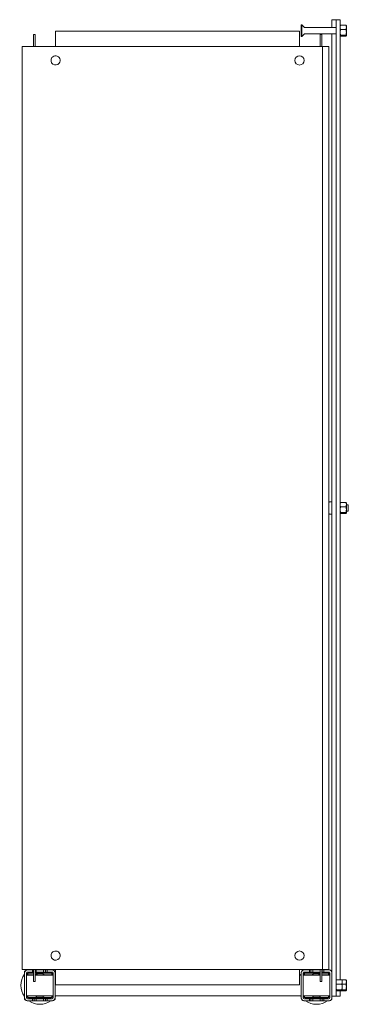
# Model space of a CAD drawing. Header units: millimetres. Extents: x 79 to 399, y -712 to 248.
import ezdxf

# ---------------------------------------------------------------- set-up
doc = ezdxf.new("R2010")
doc.units = ezdxf.units.MM

msp = doc.modelspace()

# ---------------------------------------------------------------- linework, layer by layer
at = {"color": 0, "linetype": 'Continuous', "lineweight": 0}
for p, q in [((353.21, 242.98), (353.21, 240.15)), ((353.86, 242.98), (353.21, 242.98)), ((353.21, 240.15), (353.21, 231.68)), ((353.86, 242.98), (353.86, 240.15)), ((356.07, 240.77), (353.86, 242.98)), ((353.86, 240.15), (353.86, 231.68)), ((387.21, 240.33), (357.14, 240.33)), ((383.21, 248.03), (383.21, 240.56)), ((387.21, 248.03), (383.21, 248.03)), ((383.21, 240.56), (383.21, 240.33)), ((387.21, 248.03), (387.21, 246.05)), ((391.21, 248.03), (387.21, 248.03)), ((387.21, 246.05), (387.21, 245.95)), ((387.21, 245.95), (387.21, 225.61)), ((391.21, 246.05), (391.21, 248.03)), ((391.21, 246.05), (391.21, 245.95)), ((391.21, 225.61), (391.21, 245.95)), ((391.21, 242.82), (391.66, 242.82)), ((391.21, 242.33), (391.28, 242.44)), ((391.66, 242.82), (396.87, 242.82)), ((397.31, 242.33), (397.25, 242.44)), ((397.31, 242.33), (397.31, 240.68)), ((397.31, 240.68), (397.31, 235.79)), ((92.01, 233.63), (93.51, 233.63)), ((92.01, 233.63), (92.01, 231.83)), ((92.01, 221.83), (92.01, 231.83)), ((93.51, 233.63), (93.51, 231.83)), ((93.51, 221.83), (93.51, 231.83)), ((113.61, 236.83), (351.61, 236.83)), ((113.61, 236.83), (113.61, 221.83)), ((351.61, 221.83), (351.61, 236.83)), ((353.86, 231.68), (353.21, 231.68)), ((356.07, 233.89), (353.86, 231.68)), ((387.21, 234.33), (357.14, 234.33)), ((373.21, 233.63), (371.71, 233.63)), ((371.71, 231.83), (371.71, 233.63)), ((371.71, 231.83), (371.71, 221.83)), ((373.21, 231.83), (373.21, 233.63)), ((373.21, 231.83), (373.21, 221.83)), ((383.21, 234.33), (383.21, -681.67)), ((391.21, 232.33), (391.28, 232.22)), ((391.21, 231.84), (391.66, 231.84)), ((391.66, 238.54), (396.87, 238.54)), ((391.66, 233.04), (396.87, 233.04)), ((391.66, 231.84), (396.87, 231.84)), ((397.31, 232.33), (397.25, 232.22)), ((397.31, 232.44), (397.31, 235.79)), ((397.31, 232.44), (397.31, 232.33)), ((81.11, 221.83), (81.11, -678.17)), ((84.36, 221.83), (81.11, 221.83)), ((84.36, 221.83), (372.11, 221.83)), ((372.11, 221.83), (374.11, 221.83)), ((374.11, 221.83), (374.11, -678.17)), ((380.11, 221.83), (374.11, 221.83)), ((380.11, 221.83), (380.11, -678.17)), ((387.21, 225.61), (387.21, -228.17)), ((391.21, 225.61), (391.21, -688.18)), ((383.21, -222.17), (380.89, -222.17)), ((387.21, -228.17), (387.21, -681.94)), ((391.21, -223.17), (391.28, -223.06)), ((391.66, -222.68), (396.87, -222.68)), ((391.66, -226.96), (396.87, -226.96)), ((397.31, -223.17), (397.25, -223.06)), ((397.31, -223.17), (397.31, -224.82)), ((397.31, -224.82), (397.31, -229.71)), ((399.21, -225.17), (397.31, -225.17)), ((397.31, -233.06), (397.31, -229.71)), ((399.21, -225.17), (399.21, -226.67)), ((399.21, -226.67), (399.21, -231.17)), ((383.21, -234.17), (380.89, -234.17)), ((391.21, -233.17), (391.28, -233.28)), ((391.66, -232.46), (396.87, -232.46)), ((391.66, -233.66), (396.87, -233.66)), ((397.31, -233.17), (397.25, -233.28)), ((399.21, -231.17), (397.31, -231.17)), ((397.31, -233.06), (397.31, -233.17)), ((81.11, -678.17), (84.36, -678.17)), ((83.21, -681.17), (83.21, -681.67)), ((83.21, -681.67), (83.21, -705.67)), ((84.36, -678.17), (372.11, -678.17)), ((85.21, -681.67), (85.21, -705.67)), ((86.21, -678.67), (85.71, -678.67)), ((91.21, -678.67), (86.21, -678.67)), ((91.21, -680.67), (86.21, -680.67)), ((92.01, -681.17), (88.21, -681.17)), ((92.01, -681.67), (88.21, -681.67)), ((91.21, -680.67), (91.21, -678.67)), ((91.21, -678.67), (92.01, -678.67)), ((91.21, -680.67), (92.01, -680.67)), ((92.01, -688.17), (92.01, -678.17)), ((93.51, -688.17), (93.51, -678.17)), ((93.51, -678.67), (94.71, -678.67)), ((93.51, -680.67), (94.71, -680.67)), ((108.21, -681.17), (93.51, -681.17)), ((108.21, -681.67), (93.51, -681.67)), ((101.71, -678.67), (94.71, -678.67)), ((94.71, -678.67), (94.71, -680.67)), ((101.71, -680.67), (94.71, -680.67)), ((101.71, -680.67), (101.71, -678.67)), ((101.71, -678.67), (103.81, -678.67)), ((101.71, -680.67), (103.81, -680.67)), ((103.81, -678.67), (105.21, -678.67)), ((103.81, -678.67), (103.81, -680.67)), ((103.81, -680.67), (105.21, -680.67)), ((110.21, -678.67), (105.21, -678.67)), ((105.21, -678.67), (105.21, -680.67)), ((110.21, -680.67), (105.21, -680.67)), ((110.71, -678.67), (110.21, -678.67)), ((111.21, -705.67), (111.21, -681.67)), ((113.21, -681.67), (113.21, -681.17)), ((113.21, -705.67), (113.21, -681.67)), ((113.61, -678.17), (113.61, -693.17)), ((351.61, -693.17), (351.61, -678.17)), ((353.21, -681.17), (353.21, -681.67)), ((353.21, -681.67), (353.21, -705.67)), ((355.21, -681.67), (355.21, -705.67)), ((356.21, -678.67), (355.71, -678.67)), ((361.21, -678.67), (356.21, -678.67)), ((361.21, -680.67), (356.21, -680.67)), ((371.71, -681.17), (358.21, -681.17)), ((371.71, -681.67), (358.21, -681.67)), ((361.21, -680.67), (361.21, -678.67)), ((362.61, -678.67), (361.21, -678.67)), ((361.21, -680.67), (362.61, -680.67)), ((364.71, -678.67), (362.61, -678.67)), ((362.61, -680.67), (362.61, -678.67)), ((362.61, -680.67), (364.71, -680.67)), ((371.71, -678.67), (364.71, -678.67)), ((364.71, -678.67), (364.71, -680.67)), ((371.71, -680.67), (364.71, -680.67)), ((371.71, -678.17), (371.71, -678.67)), ((371.71, -680.67), (371.71, -678.67)), ((371.71, -680.67), (371.71, -688.17)), ((374.11, -678.17), (372.11, -678.17)), ((373.21, -678.17), (373.21, -688.17)), ((373.81, -678.67), (373.21, -678.67)), ((373.21, -680.67), (373.81, -680.67)), ((378.21, -681.17), (373.21, -681.17)), ((378.21, -681.67), (373.21, -681.67)), ((375.21, -678.67), (373.81, -678.67)), ((373.81, -680.67), (373.81, -678.67)), ((373.81, -680.67), (375.21, -680.67)), ((374.11, -678.17), (380.11, -678.17)), ((380.21, -678.67), (375.21, -678.67)), ((375.21, -678.67), (375.21, -680.67)), ((380.21, -680.67), (375.21, -680.67)), ((380.71, -678.67), (380.21, -678.67)), ((381.21, -705.67), (381.21, -681.67)), ((383.21, -705.67), (383.21, -681.67)), ((85.21, -683.57), (92.01, -683.57)), ((85.21, -683.67), (87.21, -683.67)), ((85.21, -683.77), (92.01, -683.77)), ((92.01, -683.67), (87.21, -683.67)), ((87.21, -683.67), (87.21, -683.77)), ((92.01, -688.17), (92.01, -689.97)), ((92.01, -689.97), (93.51, -689.97)), ((93.51, -683.57), (111.21, -683.57)), ((99.21, -683.67), (93.51, -683.67)), ((93.51, -683.77), (111.21, -683.77)), ((93.51, -688.17), (93.51, -689.97)), ((99.21, -683.77), (99.21, -683.67)), ((99.21, -683.67), (101.21, -683.67)), ((101.21, -683.67), (101.21, -683.77)), ((113.21, -683.57), (113.61, -683.57)), ((113.21, -683.77), (113.61, -683.77)), ((351.61, -683.57), (353.21, -683.57)), ((351.61, -683.77), (353.21, -683.77)), ((355.21, -683.57), (371.71, -683.57)), ((355.21, -683.77), (371.71, -683.77)), ((365.21, -683.77), (365.21, -683.67)), ((365.21, -683.67), (367.21, -683.67)), ((371.71, -683.67), (367.21, -683.67)), ((367.21, -683.67), (367.21, -683.77)), ((371.71, -689.97), (371.71, -688.17)), ((373.21, -689.97), (371.71, -689.97)), ((373.21, -683.57), (381.21, -683.57)), ((379.21, -683.67), (373.21, -683.67)), ((373.21, -683.77), (381.21, -683.77)), ((373.21, -689.97), (373.21, -688.17)), ((379.21, -683.77), (379.21, -683.67)), ((379.21, -683.67), (381.21, -683.67)), ((387.21, -702.29), (387.21, -681.94)), ((387.21, -688.67), (387.28, -688.56)), ((387.66, -688.18), (392.87, -688.18)), ((392.87, -688.18), (396.87, -688.18)), ((393.31, -688.67), (393.25, -688.56)), ((393.31, -688.67), (393.31, -690.32)), ((393.31, -690.32), (393.31, -695.21)), ((397.31, -688.67), (397.25, -688.56)), ((397.31, -688.67), (397.31, -690.32)), ((397.31, -690.32), (397.31, -695.21)), ((351.61, -693.17), (113.61, -693.17)), ((387.21, -698.67), (387.28, -698.78)), ((387.66, -692.46), (392.87, -692.46)), ((387.66, -697.96), (392.87, -697.96)), ((387.66, -699.16), (392.87, -699.16)), ((391.21, -704.37), (391.21, -699.16)), ((392.87, -699.16), (396.87, -699.16)), ((393.31, -698.67), (393.25, -698.78)), ((393.31, -692.46), (396.87, -692.46)), ((393.31, -698.56), (393.31, -695.21)), ((393.31, -697.96), (396.87, -697.96)), ((393.31, -698.56), (393.31, -698.67)), ((397.31, -698.67), (397.25, -698.78)), ((397.31, -698.56), (397.31, -695.21)), ((397.31, -698.56), (397.31, -698.67)), ((83.21, -705.67), (83.21, -706.17)), ((85.21, -703.77), (111.21, -703.77)), ((85.71, -708.67), (86.21, -708.67)), ((86.21, -706.67), (91.21, -706.67)), ((86.21, -708.67), (91.21, -708.67)), ((88.21, -705.66), (108.21, -705.66)), ((88.21, -706.17), (108.21, -706.17)), ((91.21, -708.67), (91.21, -706.67)), ((92.61, -706.67), (91.21, -706.67)), ((91.21, -708.67), (92.61, -708.67)), ((94.71, -706.67), (92.61, -706.67)), ((92.61, -706.67), (92.61, -708.67)), ((92.61, -708.67), (94.71, -708.67)), ((94.71, -706.67), (101.71, -706.67)), ((94.71, -706.67), (94.71, -708.67)), ((94.71, -708.67), (101.71, -708.67)), ((101.71, -708.67), (101.71, -706.67)), ((103.81, -706.67), (101.71, -706.67)), ((101.71, -708.67), (103.81, -708.67)), ((105.21, -706.67), (103.81, -706.67)), ((103.81, -706.67), (103.81, -708.67)), ((103.81, -708.67), (105.21, -708.67)), ((105.21, -706.67), (110.21, -706.67)), ((105.21, -706.67), (105.21, -708.67)), ((105.21, -708.67), (110.21, -708.67)), ((110.21, -708.67), (110.71, -708.67)), ((113.21, -703.77), (353.21, -703.77)), ((113.21, -706.17), (113.21, -705.67)), ((353.21, -705.67), (353.21, -706.17)), ((355.21, -703.77), (381.21, -703.77)), ((355.71, -708.67), (356.21, -708.67)), ((356.21, -706.67), (361.21, -706.67)), ((356.21, -708.67), (361.21, -708.67)), ((358.21, -705.66), (378.21, -705.66)), ((358.21, -706.17), (378.21, -706.17)), ((361.21, -708.67), (361.21, -706.67)), ((362.61, -706.67), (361.21, -706.67)), ((362.61, -708.67), (361.21, -708.67)), ((364.71, -706.67), (362.61, -706.67)), ((362.61, -708.67), (362.61, -706.67)), ((364.71, -708.67), (362.61, -708.67)), ((364.71, -706.67), (371.71, -706.67)), ((364.71, -706.67), (364.71, -708.67)), ((364.71, -708.67), (371.71, -708.67)), ((371.71, -708.67), (371.71, -706.67)), ((373.81, -706.67), (371.71, -706.67)), ((373.81, -708.67), (371.71, -708.67)), ((375.21, -706.67), (373.81, -706.67)), ((373.81, -708.67), (373.81, -706.67)), ((375.21, -708.67), (373.81, -708.67)), ((375.21, -706.67), (380.21, -706.67)), ((375.21, -706.67), (375.21, -708.67)), ((375.21, -708.67), (380.21, -708.67)), ((380.21, -708.67), (380.71, -708.67)), ((387.21, -704.37), (383.21, -704.37)), ((383.21, -706.17), (383.21, -705.67)), ((387.21, -702.29), (387.21, -702.39)), ((387.21, -704.37), (387.21, -702.39)), ((391.21, -704.37), (387.21, -704.37))]:
    msp.add_line(p, q, dxfattribs=at)
at = {"color": 0, "linetype": 'Continuous', "lineweight": 0, "extrusion": (0, 0, -1)}
for centre, radius, start, end in [((-357.14, 241.83), 1.5, 270, 315), ((-357.14, 232.83), 1.5, 45, 90), ((-388.61, -228.17), 10, 31.7486, 35.25153), ((-380.89, -222.71), 0.54, 35.25153, 90), ((-388.61, -228.17), 10, 324.74847, 328.2514), ((-380.89, -233.63), 0.54, 270, 324.74847), ((-98.21, -693.67), 18.5, 54.17523, 56.9125), ((-98.21, -693.67), 18.5, 123.0875, 125.82477), ((-368.21, -693.67), 18.5, 54.17523, 56.9125), ((-368.21, -693.67), 18.5, 123.0875, 125.82477), ((-98.21, -693.67), 18.5, 324.17523, 35.82477), ((-98.21, -693.67), 18.5, 144.17523, 146.32903), ((-368.21, -693.67), 18.5, 33.08933, 35.82477), ((-98.21, -693.67), 18.5, 270, 305.82477), ((-98.21, -693.67), 18.5, 234.17523, 270), ((-98.21, -693.67), 18.5, 213.08933, 215.82477), ((-368.21, -693.67), 18.5, 324.17523, 326.91067), ((-368.21, -693.67), 18.5, 270, 305.82477), ((-368.21, -693.67), 18.5, 234.17523, 270), ((-368.21, -693.67), 18.5, 215.34521, 215.82477)]:
    msp.add_arc(centre, radius, start, end, dxfattribs=at)
at = {"color": 0, "linetype": 'Continuous', "lineweight": 0}
for centre, radius, start, end in [((113.61, 208.33), 4.5, 323.58761, 143.58761), ((351.61, 208.33), 4.5, 0, 180), ((113.61, 208.33), 4.5, 143.58761, 323.58761), ((351.61, 208.33), 4.5, 180, 0), ((113.61, -664.67), 4.5, 143.58761, 323.58761), ((113.61, -664.67), 4.5, 323.58761, 143.58761), ((351.61, -664.67), 4.5, 0, 180), ((351.61, -664.67), 4.5, 180, 0), ((85.71, -681.17), 2.5, 90, 180), ((86.21, -681.67), 3, 90, 180), ((86.21, -681.67), 1, 90, 180), ((88.21, -683.67), 2.5, 90, 177.70756), ((88.21, -683.67), 1.99, 90, 177.1251), ((108.21, -683.67), 2.5, 2.29244, 90), ((108.21, -683.67), 1.99, 2.8749, 90), ((110.21, -681.67), 3, 0, 90), ((110.21, -681.67), 1, 0, 90), ((110.71, -681.17), 2.5, 0, 90), ((356.21, -681.67), 3, 90, 180), ((355.71, -681.17), 2.5, 90, 180), ((356.21, -681.67), 1, 90, 180), ((358.21, -683.67), 2.5, 90, 177.70756), ((358.21, -683.67), 1.99, 90, 177.1251), ((378.21, -683.67), 2.5, 2.29244, 90), ((378.21, -683.67), 1.99, 2.8749, 90), ((380.21, -681.67), 3, 0, 90), ((380.21, -681.67), 1, 0, 90), ((380.71, -681.17), 2.5, 0, 90), ((98.21, -693.67), 11.5, 90, 114.16279), ((98.21, -693.67), 11.5, 61.43328, 90), ((368.21, -693.67), 11.5, 90, 118.56672), ((368.21, -693.67), 11.5, 72.28107, 90), ((368.21, -693.67), 11.5, 61.43328, 64.22854), ((86.21, -705.67), 3, 180, 270), ((85.71, -706.17), 2.5, 180, 270), ((86.21, -705.67), 1, 180, 270), ((88.21, -703.67), 2.5, 182.29244, 270), ((88.21, -703.67), 1.99, 182.8749, 270), ((98.21, -693.67), 11.5, 241.43328, 270), ((98.21, -693.67), 11.5, 270, 298.56672), ((108.21, -703.67), 2.5, 270, 357.70756), ((108.21, -703.67), 1.99, 270, 357.1251), ((110.21, -705.67), 1, 270, 0), ((110.21, -705.67), 3, 270, 0), ((110.71, -706.17), 2.5, 270, 0), ((356.21, -705.67), 3, 180, 270), ((355.71, -706.17), 2.5, 180, 270), ((356.21, -705.67), 1, 180, 270), ((358.21, -703.67), 2.5, 182.29244, 270), ((358.21, -703.67), 1.99, 182.8749, 270), ((368.21, -693.67), 11.5, 241.43328, 270), ((368.21, -693.67), 11.5, 270, 298.56672), ((378.21, -703.67), 2.5, 270, 357.70756), ((378.21, -703.67), 1.99, 270, 357.1251), ((380.21, -705.67), 1, 270, 0), ((380.21, -705.67), 3, 270, 0), ((380.71, -706.17), 2.5, 270, 0)]:
    msp.add_arc(centre, radius, start, end, dxfattribs=at)
for points, weights in [([(391.21, 240.68), (391.21, 241.68), (391.66, 242.82)], [2.22975607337, 2.22975607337, 2.06966679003]), ([(391.66, 238.54), (391.21, 239.69), (391.21, 240.68)], [2.06966679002, 2.22975607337, 2.22975607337]), ([(391.66, 242.82), (391.38, 242.62), (391.28, 242.44)], [2.06966679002, 2.16672749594, 2.20494116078]), ([(397.31, 240.68), (397.31, 241.68), (396.87, 242.82)], [2.22975607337, 2.22975607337, 2.06966679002]), ([(396.87, 242.82), (397.15, 242.62), (397.25, 242.44)], [2.06966679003, 2.16672749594, 2.20494116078]), ([(396.87, 238.54), (397.31, 239.69), (397.31, 240.68)], [2.06966679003, 2.22975607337, 2.22975607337]), ([(391.66, 238.54), (391.21, 237.06), (391.21, 235.79)], [2.06966679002, 2.22975607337, 2.22975607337]), ([(391.21, 235.79), (391.21, 234.52), (391.66, 233.04)], [2.22975607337, 2.22975607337, 2.06966679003]), ([(391.21, 232.44), (391.21, 232.72), (391.66, 233.04)], [2.22975607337, 2.22975607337, 2.06966679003]), ([(391.66, 231.84), (391.21, 232.16), (391.21, 232.44)], [2.06966679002, 2.22975607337, 2.22975607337]), ([(396.87, 238.54), (397.31, 237.06), (397.31, 235.79)], [2.06966679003, 2.22975607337, 2.22975607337]), ([(397.31, 235.79), (397.31, 234.52), (396.87, 233.04)], [2.22975607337, 2.22975607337, 2.06966679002]), ([(397.31, 232.44), (397.31, 232.72), (396.87, 233.04)], [2.22975607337, 2.22975607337, 2.06966679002]), ([(396.87, 231.84), (397.31, 232.16), (397.31, 232.44)], [2.06966679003, 2.22975607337, 2.22975607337]), ([(391.21, -224.82), (391.21, -223.82), (391.66, -222.68)], [2.22975607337, 2.22975607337, 2.06966679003]), ([(391.66, -226.96), (391.21, -225.81), (391.21, -224.82)], [2.06966679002, 2.22975607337, 2.22975607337]), ([(391.66, -226.96), (391.21, -228.44), (391.21, -229.71)], [2.06966679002, 2.22975607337, 2.22975607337]), ([(391.21, -229.71), (391.21, -230.98), (391.66, -232.46)], [2.22975607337, 2.22975607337, 2.06966679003]), ([(391.66, -222.68), (391.38, -222.88), (391.28, -223.06)], [2.06966679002, 2.16672749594, 2.20494116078]), ([(397.31, -224.82), (397.31, -223.82), (396.87, -222.68)], [2.22975607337, 2.22975607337, 2.06966679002]), ([(396.87, -222.68), (397.15, -222.88), (397.25, -223.06)], [2.06966679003, 2.16672749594, 2.20494116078]), ([(396.87, -226.96), (397.31, -225.81), (397.31, -224.82)], [2.06966679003, 2.22975607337, 2.22975607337]), ([(396.87, -226.96), (397.31, -228.44), (397.31, -229.71)], [2.06966679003, 2.22975607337, 2.22975607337]), ([(397.31, -229.71), (397.31, -230.98), (396.87, -232.46)], [2.22975607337, 2.22975607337, 2.06966679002]), ([(391.21, -233.06), (391.21, -232.78), (391.66, -232.46)], [2.22975607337, 2.22975607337, 2.06966679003]), ([(391.66, -233.66), (391.21, -233.34), (391.21, -233.06)], [2.06966679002, 2.22975607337, 2.22975607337]), ([(397.31, -233.06), (397.31, -232.78), (396.87, -232.46)], [2.22975607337, 2.22975607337, 2.06966679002]), ([(396.87, -233.66), (397.31, -233.34), (397.31, -233.06)], [2.06966679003, 2.22975607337, 2.22975607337]), ([(387.21, -690.32), (387.21, -689.32), (387.66, -688.18)], [2.22975607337, 2.22975607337, 2.06966679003]), ([(387.66, -692.46), (387.21, -691.31), (387.21, -690.32)], [2.06966679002, 2.22975607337, 2.22975607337]), ([(387.66, -688.18), (387.38, -688.38), (387.28, -688.56)], [2.06966679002, 2.16672749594, 2.20494116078]), ([(393.31, -690.32), (393.31, -689.32), (392.87, -688.18)], [2.22975607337, 2.22975607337, 2.06966679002]), ([(392.87, -688.18), (393.15, -688.38), (393.25, -688.56)], [2.06966679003, 2.16672749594, 2.20494116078]), ([(392.87, -692.46), (393.31, -691.31), (393.31, -690.32)], [2.06966679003, 2.22975607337, 2.22975607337]), ([(397.31, -690.32), (397.31, -689.32), (396.87, -688.18)], [2.22975607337, 2.22975607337, 2.06966679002]), ([(396.87, -688.18), (397.15, -688.38), (397.25, -688.56)], [2.06966679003, 2.16672749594, 2.20494116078]), ([(396.87, -692.46), (397.31, -691.31), (397.31, -690.32)], [2.06966679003, 2.22975607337, 2.22975607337]), ([(387.66, -692.46), (387.21, -693.94), (387.21, -695.21)], [2.06966679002, 2.22975607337, 2.22975607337]), ([(387.21, -695.21), (387.21, -696.48), (387.66, -697.96)], [2.22975607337, 2.22975607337, 2.06966679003]), ([(387.21, -698.56), (387.21, -698.28), (387.66, -697.96)], [2.22975607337, 2.22975607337, 2.06966679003]), ([(387.66, -699.16), (387.21, -698.84), (387.21, -698.56)], [2.06966679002, 2.22975607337, 2.22975607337]), ([(392.87, -692.46), (393.31, -693.94), (393.31, -695.21)], [2.06966679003, 2.22975607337, 2.22975607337]), ([(393.31, -695.21), (393.31, -696.48), (392.87, -697.96)], [2.22975607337, 2.22975607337, 2.06966679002]), ([(393.31, -698.56), (393.31, -698.28), (392.87, -697.96)], [2.22975607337, 2.22975607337, 2.06966679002]), ([(392.87, -699.16), (393.31, -698.84), (393.31, -698.56)], [2.06966679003, 2.22975607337, 2.22975607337]), ([(396.87, -692.46), (397.31, -693.94), (397.31, -695.21)], [2.06966679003, 2.22975607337, 2.22975607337]), ([(397.31, -695.21), (397.31, -696.48), (396.87, -697.96)], [2.22975607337, 2.22975607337, 2.06966679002]), ([(397.31, -698.56), (397.31, -698.28), (396.87, -697.96)], [2.22975607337, 2.22975607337, 2.06966679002]), ([(396.87, -699.16), (397.31, -698.84), (397.31, -698.56)], [2.06966679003, 2.22975607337, 2.22975607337])]:
    msp.add_rational_spline(points, weights, degree=2, dxfattribs=at)

doc.saveas('drawing.dxf')
